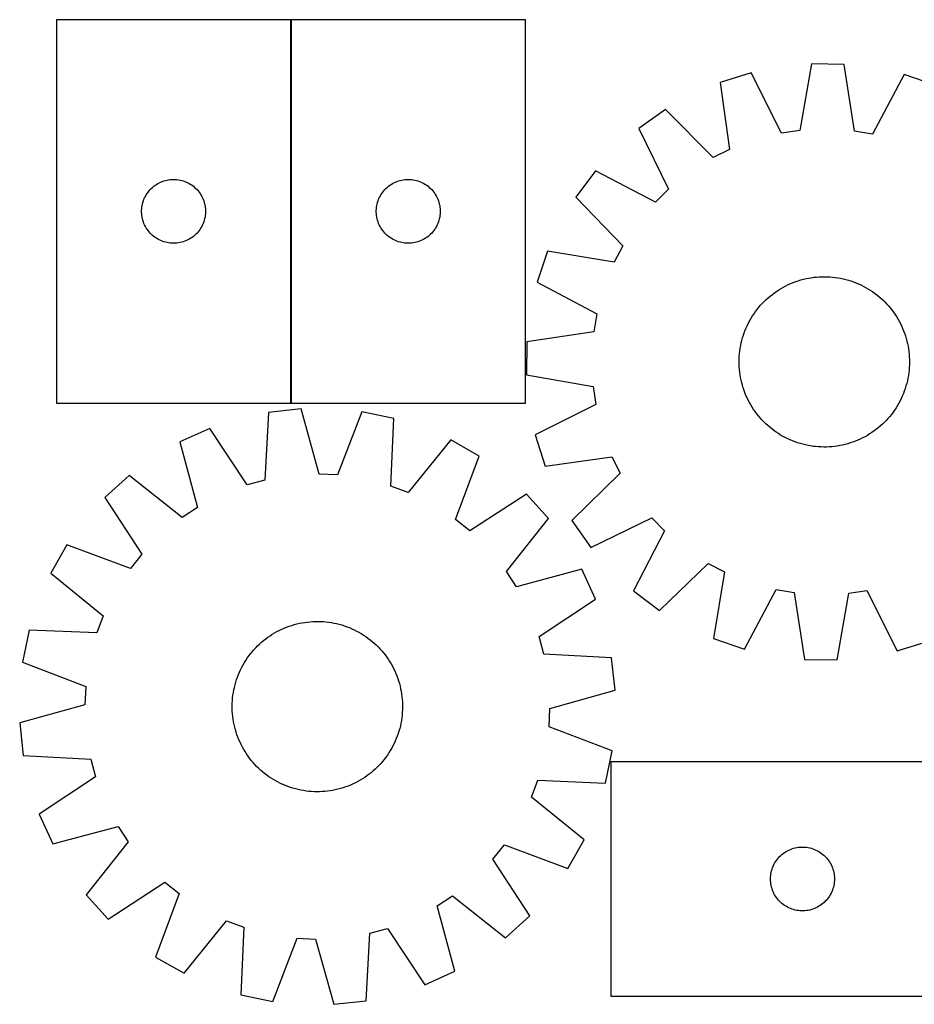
# Model space of a CAD drawing. Header units: millimetres. Extents: x 23 to 1493, y 7 to 475.
# Tile 1 of 4: x 23 to 443, y 7 to 469. Entities that reach past the tile are written whole.
import ezdxf

# ---------------------------------------------------------------- set-up
doc = ezdxf.new("R2010")
doc.units = ezdxf.units.MM
doc.layers.add('COMMON', color=5, linetype='CONTINUOUS', true_color=0x0000ff)
doc.layers.add('CUT', color=7, linetype='CONTINUOUS', true_color=0x000000)

msp = doc.modelspace()

# ---------------------------------------------------------------- linework, layer by layer
at = {"layer": 'COMMON'}
msp.add_line((150.475734, 469.310849), (150.475734, 289.310849), dxfattribs=at)
at = {"layer": 'CUT'}
for p, q in [((150.375734, 469.310849), (40.375734, 469.310849)), ((40.375734, 469.310849), (40.375734, 289.310849)), ((150.375734, 289.310849), (150.375734, 469.310849)), ((150.575735, 469.310849), (150.575735, 289.310849)), ((260.575735, 469.310849), (150.575735, 469.310849)), ((260.575735, 289.310849), (260.575735, 469.310849)), ((394.90945, 448.511682), (389.398238, 417.229078)), ((410.294431, 448.330306), (394.90945, 448.511682)), ((366.671293, 444.379816), (351.983258, 439.798094)), ((380.914235, 415.987681), (366.671293, 444.379816)), ((415.066622, 416.92647), (410.294431, 448.330306)), ((351.983258, 439.798094), (356.408641, 408.343512)), ((438.427331, 443.533874), (423.519001, 415.485407)), ((453.003269, 438.607154), (438.427331, 443.533874)), ((326.403991, 427.142386), (313.85067, 418.246057)), ((348.723487, 404.541172), (326.403991, 427.142386)), ((313.85067, 418.246057), (327.77946, 389.69849)), ((389.398238, 417.229078), (380.914235, 415.987681)), ((423.519001, 415.485407), (415.066622, 416.92647)), ((356.408641, 408.343512), (348.723487, 404.541172)), ((293.434171, 398.305335), (284.24437, 385.965234)), ((321.645432, 383.707407), (293.434171, 398.305335)), ((88.669327, 392.728155), (89.368925, 393.055603)), ((89.368925, 393.055603), (90.084452, 393.346602)), ((90.084452, 393.346602), (90.814011, 393.60038)), ((90.814011, 393.60038), (91.555667, 393.816265)), ((91.555667, 393.816265), (92.307453, 393.993685)), ((92.307453, 393.993685), (93.067375, 394.132168)), ((93.067375, 394.132168), (93.833419, 394.231347)), ((93.833419, 394.231347), (94.603552, 394.290961)), ((94.603552, 394.290961), (95.375734, 394.310849)), ((95.375734, 394.310849), (96.147915, 394.290961)), ((96.147915, 394.290961), (96.918049, 394.231347)), ((96.918049, 394.231347), (97.684092, 394.132168)), ((97.684092, 394.132168), (98.444015, 393.993685)), ((98.444015, 393.993685), (99.195801, 393.816265)), ((99.195801, 393.816265), (99.937456, 393.60038)), ((99.937456, 393.60038), (100.667015, 393.346602)), ((100.667015, 393.346602), (101.382542, 393.055603)), ((101.382542, 393.055603), (102.082141, 392.728155)), ((198.869328, 392.728155), (199.568926, 393.055603)), ((199.568926, 393.055603), (200.284453, 393.346602)), ((200.284453, 393.346602), (201.014012, 393.60038)), ((201.014012, 393.60038), (201.755668, 393.816265)), ((201.755668, 393.816265), (202.507454, 393.993685)), ((202.507454, 393.993685), (203.267376, 394.132168)), ((203.267376, 394.132168), (204.03342, 394.231347)), ((204.03342, 394.231347), (204.803553, 394.290961)), ((204.803553, 394.290961), (205.575735, 394.310849)), ((205.575735, 394.310849), (206.347916, 394.290961)), ((206.347916, 394.290961), (207.11805, 394.231347)), ((207.11805, 394.231347), (207.884093, 394.132168)), ((207.884093, 394.132168), (208.644016, 393.993685)), ((208.644016, 393.993685), (209.395802, 393.816265)), ((209.395802, 393.816265), (210.137457, 393.60038)), ((210.137457, 393.60038), (210.867016, 393.346602)), ((210.867016, 393.346602), (211.582543, 393.055603)), ((211.582543, 393.055603), (212.282142, 392.728155)), ((83.378145, 388.314063), (83.857527, 388.919747)), ((83.857527, 388.919747), (84.367453, 389.499949)), ((84.367453, 389.499949), (84.906571, 390.053132)), ((84.906571, 390.053132), (85.473452, 390.577828)), ((85.473452, 390.577828), (86.066592, 391.072646)), ((86.066592, 391.072646), (86.684417, 391.536274)), ((86.684417, 391.536274), (87.325291, 391.967483)), ((87.325291, 391.967483), (87.987513, 392.365128)), ((87.987513, 392.365128), (88.669327, 392.728155)), ((102.082141, 392.728155), (102.763955, 392.365128)), ((102.763955, 392.365128), (103.426177, 391.967483)), ((103.426177, 391.967483), (104.06705, 391.536274)), ((104.06705, 391.536274), (104.684876, 391.072646)), ((104.684876, 391.072646), (105.278016, 390.577828)), ((105.278016, 390.577828), (105.844896, 390.053132)), ((105.844896, 390.053132), (106.384014, 389.499949)), ((106.384014, 389.499949), (106.89394, 388.919747)), ((106.89394, 388.919747), (107.373322, 388.314063)), ((193.578146, 388.314063), (194.057528, 388.919747)), ((194.057528, 388.919747), (194.567454, 389.499949)), ((194.567454, 389.499949), (195.106572, 390.053132)), ((195.106572, 390.053132), (195.673453, 390.577828)), ((195.673453, 390.577828), (196.266593, 391.072646)), ((196.266593, 391.072646), (196.884418, 391.536274)), ((196.884418, 391.536274), (197.525292, 391.967483)), ((197.525292, 391.967483), (198.187514, 392.365128)), ((198.187514, 392.365128), (198.869328, 392.728155)), ((212.282142, 392.728155), (212.963956, 392.365128)), ((212.963956, 392.365128), (213.626178, 391.967483)), ((213.626178, 391.967483), (214.267051, 391.536274)), ((214.267051, 391.536274), (214.884877, 391.072646)), ((214.884877, 391.072646), (215.478017, 390.577828)), ((215.478017, 390.577828), (216.044897, 390.053132)), ((216.044897, 390.053132), (216.584015, 389.499949)), ((216.584015, 389.499949), (217.093941, 388.919747)), ((217.093941, 388.919747), (217.573323, 388.314063)), ((327.77946, 389.69849), (321.645432, 383.707407)), ((80.973486, 383.503134), (81.208395, 384.238985)), ((81.208395, 384.238985), (81.480874, 384.961768)), ((81.480874, 384.961768), (81.7902, 385.669565)), ((81.7902, 385.669565), (82.135552, 386.3605)), ((82.135552, 386.3605), (82.516014, 387.032741)), ((82.516014, 387.032741), (82.930579, 387.684505)), ((82.930579, 387.684505), (83.378145, 388.314063)), ((107.373322, 388.314063), (107.820889, 387.684505)), ((107.820889, 387.684505), (108.235453, 387.032741)), ((108.235453, 387.032741), (108.615916, 386.3605)), ((108.615916, 386.3605), (108.961268, 385.669565)), ((108.961268, 385.669565), (109.270593, 384.961768)), ((109.270593, 384.961768), (109.543072, 384.238985)), ((109.543072, 384.238985), (109.777982, 383.503134)), ((191.173487, 383.503134), (191.408396, 384.238985)), ((191.408396, 384.238985), (191.680875, 384.961768)), ((191.680875, 384.961768), (191.990201, 385.669565)), ((191.990201, 385.669565), (192.335553, 386.3605)), ((192.335553, 386.3605), (192.716015, 387.032741)), ((192.716015, 387.032741), (193.13058, 387.684505)), ((193.13058, 387.684505), (193.578146, 388.314063)), ((217.573323, 388.314063), (218.02089, 387.684505)), ((218.02089, 387.684505), (218.435454, 387.032741)), ((218.435454, 387.032741), (218.815917, 386.3605)), ((218.815917, 386.3605), (219.161269, 385.669565)), ((219.161269, 385.669565), (219.470594, 384.961768)), ((219.470594, 384.961768), (219.743073, 384.238985)), ((219.743073, 384.238985), (219.977983, 383.503134)), ((284.24437, 385.965234), (306.313119, 363.119117)), ((80.380707, 379.697068), (80.420471, 380.468481)), ((80.380707, 378.924631), (80.380707, 379.697068)), ((80.420471, 380.468481), (80.499894, 381.236825)), ((80.499894, 381.236825), (80.618764, 382.000061)), ((80.618764, 382.000061), (80.776768, 382.756165)), ((80.776768, 382.756165), (80.973486, 383.503134)), ((109.777982, 383.503134), (109.974699, 382.756165)), ((109.974699, 382.756165), (110.132703, 382.000061)), ((110.132703, 382.000061), (110.251574, 381.236825)), ((110.251574, 381.236825), (110.330997, 380.468481)), ((110.330997, 380.468481), (110.370761, 379.697068)), ((110.370761, 379.697068), (110.370761, 378.924631)), ((190.580708, 379.697068), (190.620472, 380.468481)), ((190.580708, 378.924631), (190.580708, 379.697068)), ((190.620472, 380.468481), (190.699895, 381.236825)), ((190.699895, 381.236825), (190.818765, 382.000061)), ((190.818765, 382.000061), (190.976769, 382.756165)), ((190.976769, 382.756165), (191.173487, 383.503134)), ((219.977983, 383.503134), (220.1747, 382.756165)), ((220.1747, 382.756165), (220.332704, 382.000061)), ((220.332704, 382.000061), (220.451575, 381.236825)), ((220.451575, 381.236825), (220.530998, 380.468481)), ((220.530998, 380.468481), (220.570762, 379.697068)), ((220.570762, 379.697068), (220.570762, 378.924631)), ((80.420471, 378.153217), (80.380707, 378.924631)), ((80.499894, 377.384874), (80.420471, 378.153217)), ((80.618764, 376.621638), (80.499894, 377.384874)), ((80.776768, 375.865533), (80.618764, 376.621638)), ((80.973486, 375.118565), (80.776768, 375.865533)), ((81.208395, 374.382714), (80.973486, 375.118565)), ((109.777982, 375.118565), (109.543072, 374.382714)), ((109.974699, 375.865533), (109.777982, 375.118565)), ((110.132703, 376.621638), (109.974699, 375.865533)), ((110.251574, 377.384874), (110.132703, 376.621638)), ((110.330997, 378.153217), (110.251574, 377.384874)), ((110.370761, 378.924631), (110.330997, 378.153217)), ((190.620472, 378.153217), (190.580708, 378.924631)), ((190.699895, 377.384874), (190.620472, 378.153217)), ((190.818765, 376.621638), (190.699895, 377.384874)), ((190.976769, 375.865533), (190.818765, 376.621638)), ((191.173487, 375.118565), (190.976769, 375.865533)), ((191.408396, 374.382714), (191.173487, 375.118565)), ((219.977983, 375.118565), (219.743073, 374.382714)), ((220.1747, 375.865533), (219.977983, 375.118565)), ((220.332704, 376.621638), (220.1747, 375.865533)), ((220.451575, 377.384874), (220.332704, 376.621638)), ((220.530998, 378.153217), (220.451575, 377.384874)), ((220.570762, 378.924631), (220.530998, 378.153217)), ((81.480874, 373.659931), (81.208395, 374.382714)), ((81.7902, 372.952133), (81.480874, 373.659931)), ((82.135552, 372.261198), (81.7902, 372.952133)), ((82.516014, 371.588957), (82.135552, 372.261198)), ((82.930579, 370.937193), (82.516014, 371.588957)), ((83.378145, 370.307635), (82.930579, 370.937193)), ((83.857527, 369.701952), (83.378145, 370.307635)), ((107.373322, 370.307635), (106.89394, 369.701952)), ((107.820889, 370.937193), (107.373322, 370.307635)), ((108.235453, 371.588957), (107.820889, 370.937193)), ((108.615916, 372.261198), (108.235453, 371.588957)), ((108.961268, 372.952133), (108.615916, 372.261198)), ((109.270593, 373.659931), (108.961268, 372.952133)), ((109.543072, 374.382714), (109.270593, 373.659931)), ((191.680875, 373.659931), (191.408396, 374.382714)), ((191.990201, 372.952133), (191.680875, 373.659931)), ((192.335553, 372.261198), (191.990201, 372.952133)), ((192.716015, 371.588957), (192.335553, 372.261198)), ((193.13058, 370.937193), (192.716015, 371.588957)), ((193.578146, 370.307635), (193.13058, 370.937193)), ((194.057528, 369.701952), (193.578146, 370.307635)), ((217.573323, 370.307635), (217.093941, 369.701952)), ((218.02089, 370.937193), (217.573323, 370.307635)), ((218.435454, 371.588957), (218.02089, 370.937193)), ((218.815917, 372.261198), (218.435454, 371.588957)), ((219.161269, 372.952133), (218.815917, 372.261198)), ((219.470594, 373.659931), (219.161269, 372.952133)), ((219.743073, 374.382714), (219.470594, 373.659931)), ((84.367453, 369.121749), (83.857527, 369.701952)), ((84.906571, 368.568566), (84.367453, 369.121749)), ((85.473452, 368.04387), (84.906571, 368.568566)), ((86.066592, 367.549052), (85.473452, 368.04387)), ((86.684417, 367.085424), (86.066592, 367.549052)), ((87.325291, 366.654216), (86.684417, 367.085424)), ((87.987513, 366.256571), (87.325291, 366.654216)), ((88.669327, 365.893543), (87.987513, 366.256571)), ((89.368925, 365.566096), (88.669327, 365.893543)), ((90.084452, 365.275097), (89.368925, 365.566096)), ((90.814011, 365.021319), (90.084452, 365.275097)), ((100.667015, 365.275097), (99.937456, 365.021319)), ((101.382542, 365.566096), (100.667015, 365.275097)), ((102.082141, 365.893543), (101.382542, 365.566096)), ((102.763955, 366.256571), (102.082141, 365.893543)), ((103.426177, 366.654216), (102.763955, 366.256571)), ((104.06705, 367.085424), (103.426177, 366.654216)), ((104.684876, 367.549052), (104.06705, 367.085424)), ((105.278016, 368.04387), (104.684876, 367.549052)), ((105.844896, 368.568566), (105.278016, 368.04387)), ((106.384014, 369.121749), (105.844896, 368.568566)), ((106.89394, 369.701952), (106.384014, 369.121749)), ((194.567454, 369.121749), (194.057528, 369.701952)), ((195.106572, 368.568566), (194.567454, 369.121749)), ((195.673453, 368.04387), (195.106572, 368.568566)), ((196.266593, 367.549052), (195.673453, 368.04387)), ((196.884418, 367.085424), (196.266593, 367.549052)), ((197.525292, 366.654216), (196.884418, 367.085424)), ((198.187514, 366.256571), (197.525292, 366.654216)), ((198.869328, 365.893543), (198.187514, 366.256571)), ((199.568926, 365.566096), (198.869328, 365.893543)), ((200.284453, 365.275097), (199.568926, 365.566096)), ((201.014012, 365.021319), (200.284453, 365.275097)), ((210.867016, 365.275097), (210.137457, 365.021319)), ((211.582543, 365.566096), (210.867016, 365.275097)), ((212.282142, 365.893543), (211.582543, 365.566096)), ((212.963956, 366.256571), (212.282142, 365.893543)), ((213.626178, 366.654216), (212.963956, 366.256571)), ((214.267051, 367.085424), (213.626178, 366.654216)), ((214.884877, 367.549052), (214.267051, 367.085424)), ((215.478017, 368.04387), (214.884877, 367.549052)), ((216.044897, 368.568566), (215.478017, 368.04387)), ((216.584015, 369.121749), (216.044897, 368.568566)), ((217.093941, 369.701952), (216.584015, 369.121749)), ((91.555667, 364.805433), (90.814011, 365.021319)), ((92.307453, 364.628014), (91.555667, 364.805433)), ((93.067375, 364.489531), (92.307453, 364.628014)), ((93.833419, 364.390351), (93.067375, 364.489531)), ((94.603552, 364.330738), (93.833419, 364.390351)), ((95.375734, 364.310849), (94.603552, 364.330738)), ((96.147915, 364.330738), (95.375734, 364.310849)), ((96.918049, 364.390351), (96.147915, 364.330738)), ((97.684092, 364.489531), (96.918049, 364.390351)), ((98.444015, 364.628014), (97.684092, 364.489531)), ((99.195801, 364.805433), (98.444015, 364.628014)), ((99.937456, 365.021319), (99.195801, 364.805433)), ((201.755668, 364.805433), (201.014012, 365.021319)), ((202.507454, 364.628014), (201.755668, 364.805433)), ((203.267376, 364.489531), (202.507454, 364.628014)), ((204.03342, 364.390351), (203.267376, 364.489531)), ((204.803553, 364.330738), (204.03342, 364.390351)), ((205.575735, 364.310849), (204.803553, 364.330738)), ((206.347916, 364.330738), (205.575735, 364.310849)), ((207.11805, 364.390351), (206.347916, 364.330738)), ((207.884093, 364.489531), (207.11805, 364.390351)), ((208.644016, 364.628014), (207.884093, 364.489531)), ((209.395802, 364.805433), (208.644016, 364.628014)), ((210.137457, 365.021319), (209.395802, 364.805433)), ((270.989147, 360.691435), (266.062428, 346.115497)), ((302.330658, 355.52574), (270.989147, 360.691435)), ((306.313119, 363.119117), (302.330658, 355.52574)), ((388.743165, 346.732834), (389.945645, 347.097592)), ((389.945645, 347.097592), (391.158989, 347.4244)), ((391.158989, 347.4244), (392.382, 347.712934)), ((392.382, 347.712934), (393.61347, 347.96291)), ((393.61347, 347.96291), (394.852184, 348.174082)), ((394.852184, 348.174082), (396.096921, 348.34624)), ((396.096921, 348.34624), (397.34645, 348.479215)), ((397.34645, 348.479215), (398.59954, 348.572876)), ((398.59954, 348.572876), (399.854954, 348.62713)), ((399.854954, 348.62713), (401.111452, 348.641924)), ((401.111452, 348.641924), (402.367795, 348.617243)), ((402.367795, 348.617243), (403.622743, 348.553111)), ((403.622743, 348.553111), (404.875057, 348.449593)), ((404.875057, 348.449593), (406.123502, 348.306789)), ((406.123502, 348.306789), (407.366845, 348.124841)), ((407.366845, 348.124841), (408.603859, 347.903929)), ((408.603859, 347.903929), (409.833324, 347.644269)), ((409.833324, 347.644269), (411.054026, 347.34612)), ((411.054026, 347.34612), (412.264761, 347.009775)), ((412.264761, 347.009775), (413.464333, 346.635565)), ((266.062428, 346.115497), (294.110894, 331.207167)), ((378.601076, 341.813664), (379.654046, 342.49942)), ((379.654046, 342.49942), (380.728036, 343.151763)), ((380.728036, 343.151763), (381.821987, 343.77005)), ((381.821987, 343.77005), (382.934819, 344.35367)), ((382.934819, 344.35367), (384.065434, 344.902046)), ((384.065434, 344.902046), (385.212715, 345.414639)), ((385.212715, 345.414639), (386.375532, 345.890942)), ((386.375532, 345.890942), (387.552736, 346.330485)), ((387.552736, 346.330485), (388.743165, 346.732834)), ((413.464333, 346.635565), (414.65156, 346.223861)), ((414.65156, 346.223861), (415.825268, 345.775068)), ((415.825268, 345.775068), (416.984301, 345.289629)), ((416.984301, 345.289629), (418.127513, 344.768024)), ((418.127513, 344.768024), (419.253778, 344.210768)), ((419.253778, 344.210768), (420.361982, 343.618409)), ((420.361982, 343.618409), (421.451034, 342.991533)), ((421.451034, 342.991533), (422.519858, 342.330758)), ((422.519858, 342.330758), (423.567398, 341.636737)), ((372.781303, 337.037573), (373.687124, 337.90849)), ((373.687124, 337.90849), (374.619854, 338.750524)), ((374.619854, 338.750524), (375.578572, 339.562845)), ((375.578572, 339.562845), (376.562333, 340.344651)), ((376.562333, 340.344651), (377.570166, 341.095171)), ((377.570166, 341.095171), (378.601076, 341.813664)), ((423.567398, 341.636737), (424.592622, 340.910155)), ((424.592622, 340.910155), (425.594518, 340.151727)), ((425.594518, 340.151727), (426.572097, 339.362204)), ((426.572097, 339.362204), (427.524393, 338.542364)), ((427.524393, 338.542364), (428.450468, 337.693016)), ((428.450468, 337.693016), (429.349408, 336.814998)), ((368.686147, 332.280788), (369.444574, 333.282684)), ((369.444574, 333.282684), (370.234097, 334.260263)), ((370.234097, 334.260263), (371.053937, 335.212559)), ((371.053937, 335.212559), (371.903285, 336.138634)), ((371.903285, 336.138634), (372.781303, 337.037573)), ((429.349408, 336.814998), (430.220324, 335.909177)), ((430.220324, 335.909177), (431.062358, 334.976448)), ((431.062358, 334.976448), (431.874679, 334.017729)), ((431.874679, 334.017729), (432.656486, 333.033968)), ((432.656486, 333.033968), (433.407005, 332.026135)), ((294.110894, 331.207167), (292.669831, 322.754788)), ((365.977892, 328.050148), (366.604768, 329.1392)), ((366.604768, 329.1392), (367.265543, 330.208023)), ((367.265543, 330.208023), (367.959564, 331.255564)), ((367.959564, 331.255564), (368.686147, 332.280788)), ((433.407005, 332.026135), (434.125498, 330.995225)), ((434.125498, 330.995225), (434.811254, 329.942255)), ((434.811254, 329.942255), (435.463597, 328.868265)), ((435.463597, 328.868265), (436.081884, 327.774314)), ((363.821233, 323.513434), (364.306672, 324.672466)), ((364.306672, 324.672466), (364.828277, 325.815679)), ((364.828277, 325.815679), (365.385534, 326.941943)), ((365.385534, 326.941943), (365.977892, 328.050148)), ((436.081884, 327.774314), (436.665504, 326.661482)), ((436.665504, 326.661482), (437.213881, 325.530868)), ((437.213881, 325.530868), (437.726473, 324.383586)), ((437.726473, 324.383586), (438.202776, 323.220769)), ((292.669831, 322.754788), (261.265995, 317.982597)), ((362.250181, 318.742192), (362.586526, 319.952927)), ((362.586526, 319.952927), (362.960736, 321.152499)), ((362.960736, 321.152499), (363.37244, 322.339725)), ((363.37244, 322.339725), (363.821233, 323.513434)), ((438.202776, 323.220769), (438.642319, 322.043565)), ((438.642319, 322.043565), (439.044668, 320.853136)), ((439.044668, 320.853136), (439.409427, 319.650656)), ((439.409427, 319.650656), (439.736234, 318.437312)), ((261.265995, 317.982597), (261.084619, 302.597615)), ((361.289512, 313.811667), (361.47146, 315.05501)), ((361.47146, 315.05501), (361.692373, 316.292025)), ((361.692373, 316.292025), (361.952032, 317.52149)), ((361.952032, 317.52149), (362.250181, 318.742192)), ((439.736234, 318.437312), (440.024768, 317.214302)), ((440.024768, 317.214302), (440.274744, 315.982831)), ((440.274744, 315.982831), (440.485916, 314.744117)), ((440.485916, 314.744117), (440.658074, 313.499381)), ((360.954377, 308.799618), (360.979058, 310.055961)), ((360.979058, 310.055961), (361.04319, 311.310909)), ((361.04319, 311.310909), (361.146709, 312.563223)), ((361.146709, 312.563223), (361.289512, 313.811667)), ((440.658074, 313.499381), (440.791049, 312.249851)), ((440.791049, 312.249851), (440.88471, 310.996761)), ((440.88471, 310.996761), (440.938964, 309.741347)), ((360.969171, 307.54312), (360.954377, 308.799618)), ((361.023425, 306.287706), (360.969171, 307.54312)), ((361.117086, 305.034616), (361.023425, 306.287706)), ((440.864946, 305.973558), (440.761427, 304.721244)), ((440.929077, 307.228506), (440.864946, 305.973558)), ((440.953758, 308.484849), (440.929077, 307.228506)), ((440.938964, 309.741347), (440.953758, 308.484849)), ((261.084619, 302.597615), (292.367223, 297.086404)), ((361.250061, 303.785086), (361.117086, 305.034616)), ((361.422219, 302.54035), (361.250061, 303.785086)), ((361.633391, 301.301636), (361.422219, 302.54035)), ((361.883367, 300.070165), (361.633391, 301.301636)), ((440.215763, 300.992442), (439.956104, 299.762977)), ((440.436675, 302.229457), (440.215763, 300.992442)), ((440.618623, 303.4728), (440.436675, 302.229457)), ((440.761427, 304.721244), (440.618623, 303.4728)), ((292.367223, 297.086404), (293.60862, 288.602401)), ((362.171901, 298.847155), (361.883367, 300.070165)), ((362.498709, 297.633811), (362.171901, 298.847155)), ((362.863467, 296.431331), (362.498709, 297.633811)), ((363.265816, 295.240902), (362.863467, 296.431331)), ((438.947399, 296.131968), (438.535695, 294.944742)), ((439.321609, 297.33154), (438.947399, 296.131968)), ((439.657954, 298.542275), (439.321609, 297.33154)), ((439.956104, 299.762977), (439.657954, 298.542275)), ((363.705359, 294.063698), (363.265816, 295.240902)), ((364.181662, 292.900881), (363.705359, 294.063698)), ((364.694255, 291.753599), (364.181662, 292.900881)), ((365.242632, 290.622985), (364.694255, 291.753599)), ((437.079859, 291.468788), (436.522602, 290.342524)), ((437.601464, 292.612001), (437.079859, 291.468788)), ((438.086902, 293.771033), (437.601464, 292.612001)), ((438.535695, 294.944742), (438.086902, 293.771033)), ((40.375734, 289.310849), (150.375734, 289.310849)), ((150.575735, 289.310849), (260.575735, 289.310849)), ((293.60862, 288.602401), (265.216485, 274.359458)), ((365.826251, 289.510153), (365.242632, 290.622985)), ((366.444538, 288.416202), (365.826251, 289.510153)), ((367.096881, 287.342212), (366.444538, 288.416202)), ((367.782638, 286.289242), (367.096881, 287.342212)), ((434.642592, 287.076444), (433.948571, 286.028903)), ((435.303367, 288.145267), (434.642592, 287.076444)), ((435.930243, 289.234319), (435.303367, 288.145267)), ((436.522602, 290.342524), (435.930243, 289.234319)), ((139.939013, 284.874906), (138.261759, 253.154856)), ((155.23246, 286.560432), (139.939013, 284.874906)), ((163.777428, 255.966997), (155.23246, 286.560432)), ((183.739375, 285.210754), (172.342178, 255.561493)), ((198.805165, 282.08785), (183.739375, 285.210754)), ((197.478021, 250.351223), (198.805165, 282.08785)), ((368.50113, 285.258332), (367.782638, 286.289242)), ((369.25165, 284.250499), (368.50113, 285.258332)), ((370.033456, 283.266738), (369.25165, 284.250499)), ((370.845777, 282.308019), (370.033456, 283.266738)), ((371.687811, 281.37529), (370.845777, 282.308019)), ((430.854198, 282.071908), (430.00485, 281.145833)), ((431.674038, 283.024205), (430.854198, 282.071908)), ((432.463561, 284.001783), (431.674038, 283.024205)), ((433.221989, 285.003679), (432.463561, 284.001783)), ((433.948571, 286.028903), (433.221989, 285.003679)), ((372.558728, 280.469469), (371.687811, 281.37529)), ((373.457667, 279.591451), (372.558728, 280.469469)), ((374.383742, 278.742103), (373.457667, 279.591451)), ((375.336039, 277.922263), (374.383742, 278.742103)), ((376.313617, 277.13274), (375.336039, 277.922263)), ((426.329563, 277.721622), (425.345802, 276.939816)), ((427.288282, 278.533943), (426.329563, 277.721622)), ((428.221012, 279.375977), (427.288282, 278.533943)), ((429.126832, 280.246894), (428.221012, 279.375977)), ((430.00485, 281.145833), (429.126832, 280.246894)), ((112.410252, 277.349405), (98.386175, 271.020439)), ((129.990891, 250.893859), (112.410252, 277.349405)), ((265.216485, 274.359458), (269.798207, 259.671424)), ((377.315513, 276.374312), (376.313617, 277.13274)), ((378.340737, 275.64773), (377.315513, 276.374312)), ((379.388278, 274.953709), (378.340737, 275.64773)), ((380.457101, 274.292934), (379.388278, 274.953709)), ((381.546153, 273.666058), (380.457101, 274.292934)), ((382.654358, 273.073699), (381.546153, 273.666058)), ((383.780622, 272.516443), (382.654358, 273.073699)), ((418.973317, 272.930797), (417.842702, 272.382421)), ((420.086148, 273.514417), (418.973317, 272.930797)), ((421.180099, 274.132704), (420.086148, 273.514417)), ((422.254089, 274.785047), (421.180099, 274.132704)), ((423.307059, 275.470803), (422.254089, 274.785047)), ((424.337969, 276.189296), (423.307059, 275.470803)), ((425.345802, 276.939816), (424.337969, 276.189296)), ((98.386175, 271.020439), (106.593047, 240.334579)), ((225.499778, 271.995108), (205.498274, 247.318913)), ((238.863165, 264.369464), (225.499778, 271.995108)), ((384.923835, 271.994838), (383.780622, 272.516443)), ((386.082867, 271.509399), (384.923835, 271.994838)), ((387.256576, 271.060606), (386.082867, 271.509399)), ((388.443802, 270.648902), (387.256576, 271.060606)), ((389.643375, 270.274692), (388.443802, 270.648902)), ((390.854109, 269.938347), (389.643375, 270.274692)), ((392.074811, 269.640198), (390.854109, 269.938347)), ((393.304276, 269.380539), (392.074811, 269.640198)), ((394.541291, 269.159626), (393.304276, 269.380539)), ((395.784634, 268.977678), (394.541291, 269.159626)), ((397.033078, 268.834874), (395.784634, 268.977678)), ((398.285392, 268.731356), (397.033078, 268.834874)), ((399.54034, 268.667224), (398.285392, 268.731356)), ((400.796683, 268.642543), (399.54034, 268.667224)), ((402.053182, 268.657337), (400.796683, 268.642543)), ((403.308595, 268.711591), (402.053182, 268.657337)), ((404.561685, 268.805252), (403.308595, 268.711591)), ((405.811215, 268.938227), (404.561685, 268.805252)), ((407.055951, 269.110385), (405.811215, 268.938227)), ((408.294666, 269.321557), (407.055951, 269.110385)), ((409.526136, 269.571533), (408.294666, 269.321557)), ((410.749146, 269.860067), (409.526136, 269.571533)), ((411.96249, 270.186875), (410.749146, 269.860067)), ((413.16497, 270.551633), (411.96249, 270.186875)), ((414.3554, 270.953982), (413.16497, 270.551633)), ((415.532603, 271.393525), (414.3554, 270.953982)), ((416.69542, 271.869828), (415.532603, 271.393525)), ((417.842702, 272.382421), (416.69542, 271.869828)), ((227.793819, 234.596249), (238.863165, 264.369464)), ((269.798207, 259.671424), (301.252789, 264.096806)), ((301.252789, 264.096806), (305.055129, 256.411653)), ((74.530275, 255.356407), (63.148344, 245.003525)), ((99.42567, 235.628405), (74.530275, 255.356407)), ((172.342178, 255.561493), (163.777428, 255.966997)), ((305.055129, 256.411653), (282.453915, 234.092157)), ((138.261759, 253.154856), (129.990891, 250.893859)), ((205.498274, 247.318913), (197.478021, 250.351223)), ((261.132423, 246.521608), (234.484498, 229.233957)), ((271.485305, 235.139676), (261.132423, 246.521608)), ((63.148344, 245.003525), (80.435995, 218.3556)), ((106.593047, 240.334579), (99.42567, 235.628405)), ((234.484498, 229.233957), (227.793819, 234.596249)), ((251.757302, 210.244282), (271.485305, 235.139676)), ((282.453915, 234.092157), (291.350244, 221.538836)), ((291.350244, 221.538836), (319.897811, 235.467625)), ((319.897811, 235.467625), (325.888894, 229.333598)), ((325.888894, 229.333598), (311.290966, 201.122337)), ((45.300487, 222.734267), (37.674844, 209.370881)), ((75.073702, 211.664921), (45.300487, 222.734267)), ((80.435995, 218.3556), (75.073702, 211.664921)), ((323.631067, 191.932535), (346.477184, 214.001285)), ((346.477184, 214.001285), (354.070561, 210.018824)), ((37.674844, 209.370881), (62.351038, 189.369376)), ((256.463477, 203.076905), (251.757302, 210.244282)), ((287.149337, 211.283776), (256.463477, 203.076905)), ((293.478303, 197.259699), (287.149337, 211.283776)), ((354.070561, 210.018824), (348.904866, 178.677313)), ((311.290966, 201.122337), (323.631067, 191.932535)), ((363.480805, 173.750593), (378.389134, 201.79906)), ((378.389134, 201.79906), (386.841513, 200.357997)), ((386.841513, 200.357997), (391.613704, 168.954161)), ((406.998686, 168.772785), (412.509897, 200.055389)), ((412.509897, 200.055389), (420.9939, 201.296786)), ((420.9939, 201.296786), (435.236843, 172.904651)), ((267.022757, 179.679061), (293.478303, 197.259699)), ((62.351038, 189.369376), (59.318728, 181.349123)), ((150.845017, 184.910942), (152.048984, 185.27076)), ((152.048984, 185.27076), (153.26366, 185.592583)), ((153.26366, 185.592583), (154.487845, 185.876093)), ((154.487845, 185.876093), (155.720331, 186.121011)), ((155.720331, 186.121011), (156.959902, 186.327095)), ((156.959902, 186.327095), (158.205334, 186.494141)), ((158.205334, 186.494141), (159.455399, 186.621985)), ((159.455399, 186.621985), (160.708863, 186.7105)), ((160.708863, 186.7105), (161.964489, 186.759599)), ((161.964489, 186.759599), (163.221038, 186.769234)), ((163.221038, 186.769234), (164.477269, 186.739395)), ((164.477269, 186.739395), (165.731943, 186.670111)), ((165.731943, 186.670111), (166.983821, 186.561452)), ((166.983821, 186.561452), (168.231669, 186.413523)), ((168.231669, 186.413523), (169.474254, 186.226472)), ((169.474254, 186.226472), (170.710351, 186.000483)), ((170.710351, 186.000483), (171.93874, 185.735778)), ((171.93874, 185.735778), (173.158208, 185.432619)), ((173.158208, 185.432619), (174.367551, 185.091305)), ((174.367551, 185.091305), (175.565577, 184.712174)), ((27.582102, 182.676267), (24.459198, 167.610477)), ((59.318728, 181.349123), (27.582102, 182.676267)), ((140.682816, 180.033454), (141.738592, 180.714881)), ((141.738592, 180.714881), (142.815252, 181.362809)), ((142.815252, 181.362809), (143.911732, 181.976599)), ((143.911732, 181.976599), (145.026951, 182.555645)), ((145.026951, 182.555645), (146.159808, 183.099375)), ((146.159808, 183.099375), (147.309184, 183.607253)), ((147.309184, 183.607253), (148.473947, 184.078778)), ((148.473947, 184.078778), (149.652945, 184.513484)), ((149.652945, 184.513484), (150.845017, 184.910942)), ((175.565577, 184.712174), (176.751103, 184.295599)), ((176.751103, 184.295599), (177.922959, 183.84199)), ((177.922959, 183.84199), (179.079989, 183.351797)), ((179.079989, 183.351797), (180.22105, 182.825503)), ((180.22105, 182.825503), (181.345017, 182.263626)), ((181.345017, 182.263626), (182.45078, 181.666723)), ((182.45078, 181.666723), (183.537249, 181.035381)), ((183.537249, 181.035381), (184.60335, 180.370223)), ((184.60335, 180.370223), (185.648033, 179.671907)), ((134.843482, 175.281299), (135.752871, 176.148489)), ((135.752871, 176.148489), (136.689051, 176.986686)), ((136.689051, 176.986686), (137.651096, 177.795064)), ((137.651096, 177.795064), (138.638059, 178.572825)), ((138.638059, 178.572825), (139.648965, 179.3192)), ((139.648965, 179.3192), (140.682816, 180.033454)), ((185.648033, 179.671907), (186.670265, 178.941121)), ((186.670265, 178.941121), (187.669038, 178.178587)), ((187.669038, 178.178587), (188.643367, 177.385056)), ((188.643367, 177.385056), (189.59229, 176.561313)), ((189.59229, 176.561313), (190.51487, 175.70817)), ((190.51487, 175.70817), (191.410196, 174.826469)), ((269.283754, 171.408192), (267.022757, 179.679061)), ((348.904866, 178.677313), (363.480805, 173.750593)), ((435.236843, 172.904651), (449.924878, 177.486373)), ((130.72883, 170.541367), (131.491365, 171.540141)), ((131.491365, 171.540141), (132.284895, 172.514469)), ((132.284895, 172.514469), (133.108638, 173.463392)), ((133.108638, 173.463392), (133.961781, 174.385972)), ((133.961781, 174.385972), (134.843482, 175.281299)), ((191.410196, 174.826469), (192.277386, 173.91708)), ((192.277386, 173.91708), (193.115584, 172.980901)), ((193.115584, 172.980901), (193.923962, 172.018855)), ((193.923962, 172.018855), (194.701722, 171.031892)), ((301.003804, 169.730939), (269.283754, 171.408192)), ((24.459198, 167.610477), (54.108458, 156.21328)), ((128.003229, 166.321883), (128.634571, 167.408351)), ((128.634571, 167.408351), (129.299728, 168.474453)), ((129.299728, 168.474453), (129.998044, 169.519135)), ((129.998044, 169.519135), (130.72883, 170.541367)), ((194.701722, 171.031892), (195.448098, 170.020987)), ((195.448098, 170.020987), (196.162352, 168.987135)), ((196.162352, 168.987135), (196.843779, 167.931359)), ((196.843779, 167.931359), (197.491707, 166.854699)), ((197.491707, 166.854699), (198.105497, 165.758219)), ((302.68933, 154.437491), (301.003804, 169.730939)), ((391.613704, 168.954161), (406.998686, 168.772785)), ((125.827961, 161.794061), (126.318154, 162.951091)), ((126.318154, 162.951091), (126.844449, 164.092152)), ((126.844449, 164.092152), (127.406325, 165.216119)), ((127.406325, 165.216119), (128.003229, 166.321883)), ((198.105497, 165.758219), (198.684543, 164.643001)), ((198.684543, 164.643001), (199.228273, 163.510144)), ((199.228273, 163.510144), (199.736151, 162.360767)), ((199.736151, 162.360767), (200.207676, 161.196005)), ((124.237332, 157.02931), (124.578646, 158.238653)), ((124.578646, 158.238653), (124.957778, 159.436679)), ((124.957778, 159.436679), (125.374353, 160.622205)), ((125.374353, 160.622205), (125.827961, 161.794061)), ((200.207676, 161.196005), (200.642381, 160.017006)), ((200.642381, 160.017006), (201.039839, 158.824935)), ((201.039839, 158.824935), (201.399658, 157.620967)), ((201.399658, 157.620967), (201.721481, 156.406292)), ((54.108458, 156.21328), (53.702954, 147.64853)), ((123.256428, 152.102771), (123.443479, 153.345357)), ((123.443479, 153.345357), (123.669469, 154.581454)), ((123.669469, 154.581454), (123.934174, 155.809842)), ((123.934174, 155.809842), (124.237332, 157.02931)), ((201.721481, 156.406292), (202.004991, 155.182107)), ((202.004991, 155.182107), (202.249909, 153.949621)), ((202.249909, 153.949621), (202.455993, 152.71005)), ((202.455993, 152.71005), (202.623039, 151.464617)), ((272.095895, 145.892523), (302.68933, 154.437491)), ((122.900718, 147.09214), (122.930557, 148.348371)), ((122.930557, 148.348371), (122.99984, 149.603045)), ((122.99984, 149.603045), (123.1085, 150.854923)), ((123.1085, 150.854923), (123.256428, 152.102771)), ((202.623039, 151.464617), (202.750882, 150.214552)), ((202.750882, 150.214552), (202.839398, 148.961088)), ((202.839398, 148.961088), (202.888497, 147.705462)), ((53.702954, 147.64853), (23.109519, 139.103563)), ((122.910352, 145.835591), (122.900718, 147.09214)), ((122.959452, 144.579966), (122.910352, 145.835591)), ((123.047967, 143.326502), (122.959452, 144.579966)), ((123.175811, 142.076437), (123.047967, 143.326502)), ((202.799009, 143.938009), (202.69035, 142.68613)), ((202.868293, 145.192683), (202.799009, 143.938009)), ((202.898132, 146.448914), (202.868293, 145.192683)), ((202.888497, 147.705462), (202.898132, 146.448914)), ((271.690391, 137.327774), (272.095895, 145.892523)), ((23.109519, 139.103563), (24.795046, 123.810115)), ((123.342857, 140.831004), (123.175811, 142.076437)), ((123.54894, 139.591433), (123.342857, 140.831004)), ((123.793858, 138.358947), (123.54894, 139.591433)), ((202.12938, 138.9596), (201.864676, 137.731212)), ((202.35537, 140.195697), (202.12938, 138.9596)), ((202.542421, 141.438283), (202.35537, 140.195697)), ((202.69035, 142.68613), (202.542421, 141.438283)), ((124.077369, 137.134762), (123.793858, 138.358947)), ((124.399192, 135.920086), (124.077369, 137.134762)), ((124.75901, 134.716119), (124.399192, 135.920086)), ((125.156468, 133.524047), (124.75901, 134.716119)), ((200.841072, 134.104374), (200.424496, 132.918848)), ((201.220203, 135.3024), (200.841072, 134.104374)), ((201.561517, 136.511744), (201.220203, 135.3024)), ((201.864676, 137.731212), (201.561517, 136.511744)), ((301.339652, 125.930576), (271.690391, 137.327774)), ((125.591174, 132.345049), (125.156468, 133.524047)), ((126.062698, 131.180287), (125.591174, 132.345049)), ((126.570576, 130.03091), (126.062698, 131.180287)), ((127.114306, 128.898053), (126.570576, 130.03091)), ((199.480695, 130.589963), (198.954401, 129.448902)), ((199.970888, 131.746992), (199.480695, 130.589963)), ((200.424496, 132.918848), (199.970888, 131.746992)), ((127.693352, 127.782834), (127.114306, 128.898053)), ((128.307142, 126.686354), (127.693352, 127.782834)), ((128.95507, 125.609695), (128.307142, 126.686354)), ((129.636498, 124.553918), (128.95507, 125.609695)), ((196.499121, 125.066601), (195.800805, 124.021919)), ((197.164278, 126.132703), (196.499121, 125.066601)), ((197.795621, 127.219171), (197.164278, 126.132703)), ((198.392524, 128.324935), (197.795621, 127.219171)), ((198.954401, 129.448902), (198.392524, 128.324935)), ((298.216747, 110.864787), (301.339652, 125.930576)), ((24.795046, 123.810115), (56.515096, 122.132861)), ((56.515096, 122.132861), (58.776092, 113.861993)), ((130.350751, 123.520067), (129.636498, 124.553918)), ((131.097127, 122.509161), (130.350751, 123.520067)), ((131.874887, 121.522198), (131.097127, 122.509161)), ((132.683265, 120.560153), (131.874887, 121.522198)), ((133.521463, 119.623973), (132.683265, 120.560153)), ((193.513954, 121.026584), (192.690211, 120.077662)), ((194.307485, 122.000913), (193.513954, 121.026584)), ((195.070019, 122.999686), (194.307485, 122.000913)), ((195.800805, 124.021919), (195.070019, 122.999686)), ((480.694518, 120.846497), (300.694518, 120.846497)), ((300.694518, 120.846497), (300.694518, 10.846497)), ((134.388653, 118.714585), (133.521463, 119.623973)), ((135.28398, 117.832884), (134.388653, 118.714585)), ((136.20656, 116.97974), (135.28398, 117.832884)), ((137.155482, 116.155997), (136.20656, 116.97974)), ((138.129811, 115.362467), (137.155482, 116.155997)), ((188.147753, 115.745989), (187.16079, 114.968229)), ((189.109799, 116.554367), (188.147753, 115.745989)), ((190.045978, 117.392565), (189.109799, 116.554367)), ((190.955367, 118.259755), (190.045978, 117.392565)), ((191.837068, 119.155082), (190.955367, 118.259755)), ((192.690211, 120.077662), (191.837068, 119.155082)), ((58.776092, 113.861993), (32.320546, 96.281354)), ((139.128584, 114.599932), (138.129811, 115.362467)), ((140.150816, 113.869147), (139.128584, 114.599932)), ((141.195499, 113.17083), (140.150816, 113.869147)), ((142.2616, 112.505673), (141.195499, 113.17083)), ((143.348069, 111.874331), (142.2616, 112.505673)), ((144.453832, 111.277427), (143.348069, 111.874331)), ((145.577799, 110.715551), (144.453832, 111.277427)), ((180.771898, 110.985409), (179.639042, 110.441678)), ((181.887117, 111.564454), (180.771898, 110.985409)), ((182.983597, 112.178244), (181.887117, 111.564454)), ((184.060257, 112.826173), (182.983597, 112.178244)), ((185.116033, 113.5076), (184.060257, 112.826173)), ((186.149884, 114.221854), (185.116033, 113.5076)), ((187.16079, 114.968229), (186.149884, 114.221854)), ((263.447811, 104.171677), (266.480121, 112.191931)), ((266.480121, 112.191931), (298.216747, 110.864787)), ((146.718861, 110.189256), (145.577799, 110.715551)), ((147.87589, 109.699063), (146.718861, 110.189256)), ((149.047746, 109.245455), (147.87589, 109.699063)), ((150.233272, 108.82888), (149.047746, 109.245455)), ((151.431298, 108.449748), (150.233272, 108.82888)), ((152.640642, 108.108435), (151.431298, 108.449748)), ((153.860109, 107.805276), (152.640642, 108.108435)), ((155.088498, 107.540571), (153.860109, 107.805276)), ((156.324595, 107.314582), (155.088498, 107.540571)), ((157.56718, 107.12753), (156.324595, 107.314582)), ((158.815028, 106.979602), (157.56718, 107.12753)), ((160.066907, 106.870942), (158.815028, 106.979602)), ((161.321581, 106.801659), (160.066907, 106.870942)), ((162.577812, 106.77182), (161.321581, 106.801659)), ((163.83436, 106.781455), (162.577812, 106.77182)), ((165.089986, 106.830554), (163.83436, 106.781455)), ((166.34345, 106.919069), (165.089986, 106.830554)), ((167.593515, 107.046913), (166.34345, 106.919069)), ((168.838948, 107.213959), (167.593515, 107.046913)), ((170.078519, 107.420043), (168.838948, 107.213959)), ((171.311005, 107.66496), (170.078519, 107.420043)), ((172.53519, 107.948471), (171.311005, 107.66496)), ((173.749865, 108.270294), (172.53519, 107.948471)), ((174.953833, 108.630112), (173.749865, 108.270294)), ((176.145904, 109.02757), (174.953833, 108.630112)), ((177.324903, 109.462276), (176.145904, 109.02757)), ((178.489665, 109.9338), (177.324903, 109.462276)), ((179.639042, 110.441678), (178.489665, 109.9338)), ((288.124006, 84.170173), (263.447811, 104.171677)), ((32.320546, 96.281354), (38.649513, 82.257277)), ((38.649513, 82.257277), (69.335373, 90.464149)), ((69.335373, 90.464149), (74.041547, 83.296772)), ((74.041547, 83.296772), (54.313544, 58.401378)), ((280.498362, 70.806786), (288.124006, 84.170173)), ((245.362854, 75.185453), (250.725147, 81.876132)), ((250.725147, 81.876132), (280.498362, 70.806786)), ((382.320862, 78.291653), (382.972626, 78.706217)), ((382.972626, 78.706217), (383.644867, 79.086679)), ((383.644867, 79.086679), (384.335802, 79.432031)), ((384.335802, 79.432031), (385.043599, 79.741357)), ((385.043599, 79.741357), (385.766382, 80.013836)), ((385.766382, 80.013836), (386.502233, 80.248746)), ((386.502233, 80.248746), (387.249202, 80.445463)), ((387.249202, 80.445463), (388.005306, 80.603467)), ((388.005306, 80.603467), (388.768542, 80.722338)), ((388.768542, 80.722338), (389.536886, 80.80176)), ((389.536886, 80.80176), (390.308299, 80.841525)), ((390.308299, 80.841525), (391.080736, 80.841525)), ((391.080736, 80.841525), (391.85215, 80.80176)), ((391.85215, 80.80176), (392.620493, 80.722338)), ((392.620493, 80.722338), (393.383729, 80.603467)), ((393.383729, 80.603467), (394.139834, 80.445463)), ((394.139834, 80.445463), (394.886802, 80.248746)), ((394.886802, 80.248746), (395.622653, 80.013836)), ((395.622653, 80.013836), (396.345436, 79.741357)), ((396.345436, 79.741357), (397.053234, 79.432031)), ((397.053234, 79.432031), (397.744169, 79.086679)), ((397.744169, 79.086679), (398.41641, 78.706217)), ((398.41641, 78.706217), (399.068174, 78.291653)), ((262.650505, 48.537529), (245.362854, 75.185453)), ((378.037884, 73.89694), (378.469093, 74.537814)), ((378.469093, 74.537814), (378.932721, 75.15564)), ((378.932721, 75.15564), (379.427539, 75.748779)), ((379.427539, 75.748779), (379.952235, 76.31566)), ((379.952235, 76.31566), (380.505418, 76.854778)), ((380.505418, 76.854778), (381.08562, 77.364704)), ((381.08562, 77.364704), (381.691304, 77.844086)), ((381.691304, 77.844086), (382.320862, 78.291653)), ((399.068174, 78.291653), (399.697732, 77.844086)), ((399.697732, 77.844086), (400.303415, 77.364704)), ((400.303415, 77.364704), (400.883618, 76.854778)), ((400.883618, 76.854778), (401.436801, 76.31566)), ((401.436801, 76.31566), (401.961497, 75.748779)), ((401.961497, 75.748779), (402.456315, 75.15564)), ((402.456315, 75.15564), (402.919943, 74.537814)), ((402.919943, 74.537814), (403.351151, 73.89694)), ((376.011682, 68.914778), (376.189102, 69.666564)), ((376.189102, 69.666564), (376.404987, 70.40822)), ((376.404987, 70.40822), (376.658765, 71.137779)), ((376.658765, 71.137779), (376.949764, 71.853306)), ((376.949764, 71.853306), (377.277211, 72.552904)), ((377.277211, 72.552904), (377.640239, 73.234719)), ((377.640239, 73.234719), (378.037884, 73.89694)), ((403.351151, 73.89694), (403.748796, 73.234719)), ((403.748796, 73.234719), (404.111824, 72.552904)), ((404.111824, 72.552904), (404.439271, 71.853306)), ((404.439271, 71.853306), (404.73027, 71.137779)), ((404.73027, 71.137779), (404.984048, 70.40822)), ((404.984048, 70.40822), (405.199934, 69.666564)), ((405.199934, 69.666564), (405.377353, 68.914778)), ((375.694518, 65.846497), (375.714406, 66.618679)), ((375.714406, 65.074316), (375.694518, 65.846497)), ((375.714406, 66.618679), (375.77402, 67.388812)), ((375.77402, 64.304183), (375.714406, 65.074316)), ((375.77402, 67.388812), (375.873199, 68.154856)), ((375.873199, 68.154856), (376.011682, 68.914778)), ((405.377353, 68.914778), (405.515836, 68.154856)), ((405.515836, 68.154856), (405.615016, 67.388812)), ((405.615016, 67.388812), (405.674629, 66.618679)), ((405.674629, 65.074316), (405.615016, 64.304183)), ((405.674629, 66.618679), (405.694518, 65.846497)), ((405.694518, 65.846497), (405.674629, 65.074316)), ((64.666427, 47.019446), (91.314351, 64.307097)), ((91.314351, 64.307097), (98.00503, 58.944804)), ((375.873199, 63.538139), (375.77402, 64.304183)), ((376.011682, 62.778217), (375.873199, 63.538139)), ((376.189102, 62.026431), (376.011682, 62.778217)), ((376.404987, 61.284775), (376.189102, 62.026431)), ((376.658765, 60.555216), (376.404987, 61.284775)), ((376.949764, 59.839689), (376.658765, 60.555216)), ((404.73027, 60.555216), (404.439271, 59.839689)), ((404.984048, 61.284775), (404.73027, 60.555216)), ((405.199934, 62.026431), (404.984048, 61.284775)), ((405.377353, 62.778217), (405.199934, 62.026431)), ((405.515836, 63.538139), (405.377353, 62.778217)), ((405.615016, 64.304183), (405.515836, 63.538139)), ((54.313544, 58.401378), (64.666427, 47.019446)), ((98.00503, 58.944804), (86.935684, 29.171589)), ((219.205802, 53.206475), (226.37318, 57.912649)), ((226.37318, 57.912649), (251.268574, 38.184646)), ((377.277211, 59.140091), (376.949764, 59.839689)), ((377.640239, 58.458276), (377.277211, 59.140091)), ((378.037884, 57.796055), (377.640239, 58.458276)), ((378.469093, 57.155181), (378.037884, 57.796055)), ((378.932721, 56.537355), (378.469093, 57.155181)), ((379.427539, 55.944216), (378.932721, 56.537355)), ((379.952235, 55.377335), (379.427539, 55.944216)), ((401.961497, 55.944216), (401.436801, 55.377335)), ((402.456315, 56.537355), (401.961497, 55.944216)), ((402.919943, 57.155181), (402.456315, 56.537355)), ((403.351151, 57.796055), (402.919943, 57.155181)), ((403.748796, 58.458276), (403.351151, 57.796055)), ((404.111824, 59.140091), (403.748796, 58.458276)), ((404.439271, 59.839689), (404.111824, 59.140091)), ((227.412674, 22.520615), (219.205802, 53.206475)), ((380.505418, 54.838217), (379.952235, 55.377335)), ((381.08562, 54.328291), (380.505418, 54.838217)), ((381.691304, 53.848909), (381.08562, 54.328291)), ((382.320862, 53.401342), (381.691304, 53.848909)), ((382.972626, 52.986778), (382.320862, 53.401342)), ((383.644867, 52.606316), (382.972626, 52.986778)), ((384.335802, 52.260964), (383.644867, 52.606316)), ((385.043599, 51.951638), (384.335802, 52.260964)), ((385.766382, 51.679159), (385.043599, 51.951638)), ((386.502233, 51.444249), (385.766382, 51.679159)), ((387.249202, 51.247532), (386.502233, 51.444249)), ((388.005306, 51.089528), (387.249202, 51.247532)), ((388.768542, 50.970657), (388.005306, 51.089528)), ((389.536886, 50.891235), (388.768542, 50.970657)), ((390.308299, 50.85147), (389.536886, 50.891235)), ((391.85215, 50.891235), (391.080736, 50.85147)), ((392.620493, 50.970657), (391.85215, 50.891235)), ((393.383729, 51.089528), (392.620493, 50.970657)), ((394.139834, 51.247532), (393.383729, 51.089528)), ((394.886802, 51.444249), (394.139834, 51.247532)), ((395.622653, 51.679159), (394.886802, 51.444249)), ((396.345436, 51.951638), (395.622653, 51.679159)), ((397.053234, 52.260964), (396.345436, 51.951638)), ((397.744169, 52.606316), (397.053234, 52.260964)), ((398.41641, 52.986778), (397.744169, 52.606316)), ((399.068174, 53.401342), (398.41641, 52.986778)), ((399.697732, 53.848909), (399.068174, 53.401342)), ((400.303415, 54.328291), (399.697732, 53.848909)), ((400.883618, 54.838217), (400.303415, 54.328291)), ((401.436801, 55.377335), (400.883618, 54.838217)), ((251.268574, 38.184646), (262.650505, 48.537529)), ((391.080736, 50.85147), (390.308299, 50.85147)), ((100.299071, 21.545946), (120.300575, 46.22214)), ((120.300575, 46.22214), (128.320829, 43.18983)), ((128.320829, 43.18983), (126.993684, 11.453204)), ((187.53709, 40.386198), (195.807959, 42.647194)), ((195.807959, 42.647194), (213.388597, 16.191649)), ((142.059474, 8.3303), (153.456671, 37.97956)), ((153.456671, 37.97956), (162.021421, 37.574057)), ((162.021421, 37.574057), (170.566389, 6.980621)), ((185.859837, 8.666148), (187.53709, 40.386198)), ((86.935684, 29.171589), (100.299071, 21.545946)), ((213.388597, 16.191649), (227.412674, 22.520615)), ((126.993684, 11.453204), (142.059474, 8.3303)), ((300.694518, 10.846497), (480.694518, 10.846497)), ((170.566389, 6.980621), (185.859837, 8.666148))]:
    msp.add_line(p, q, dxfattribs=at)

doc.saveas('drawing.dxf')
